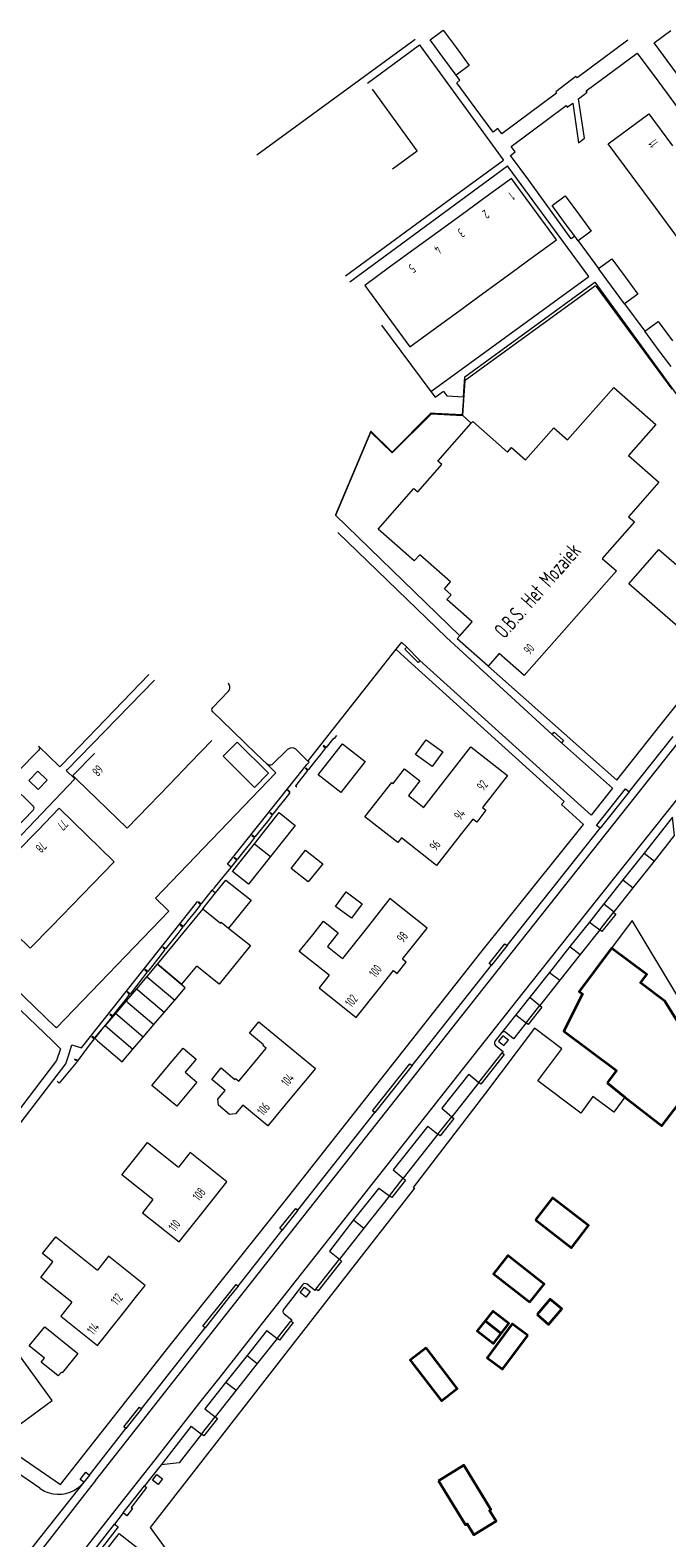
# Model space of a CAD drawing. Header units: metres. Extents: x 129909 to 134295, y 430065 to 433784.
# Tile 18 of 21: x 133893 to 133995, y 433211 to 433453. Entities that reach past the tile are written whole.
import ezdxf

# ---------------------------------------------------------------- set-up
doc = ezdxf.new("R2010")
doc.units = ezdxf.units.M
doc.layers.add('4502', color=8, linetype='Continuous')
doc.layers.add('B-XX-OG-BEBOUWING-GV', color=7, linetype='Continuous', lineweight=35)
doc.layers.add('B-XX-OG-TERREIN_CULTUURSCHEIDING-GV', color=7, linetype='Continuous', lineweight=18)
doc.styles.get("Standard").update_dxf_attribs({"font": 'NLCS-ISO.ttf'})

msp = doc.modelspace()

# ---------------------------------------------------------------- linework, layer by layer
at = {"layer": 'B-XX-OG-BEBOUWING-GV', "color": 253}
for points in [[(133985.3, 433284.46), (133988.11, 433282.12), (133994.09, 433277.56), (134000, 433285.27), (134001.12, 433286.73), (134001.2, 433286.84), (134000, 433288.8), (133998.46, 433291.3), (133994.58, 433297.55), (133990.64, 433300.48), (133991.64, 433301.83), (133985.98, 433306.05), (133980.81, 433299.11), (133981.31, 433298.74), (133978.32, 433292.73), (133986.81, 433286.4)], [(133973.78, 433262.47), (133979.59, 433257.99), (133982.31, 433261.53), (133976.5, 433266)], [(133972.87, 433249.23), (133975.16, 433252.14), (133969.36, 433256.73), (133967.06, 433253.82)], [(133974.06, 433247.26), (133975.9, 433245.69), (133978.02, 433248.18), (133976.17, 433249.75)], [(133965.71, 433246.27), (133968.3, 433244.25), (133969.51, 433245.82), (133966.92, 433247.83)], [(133965.71, 433246.27), (133964.45, 433244.64), (133967.04, 433242.63), (133968.3, 433244.25)], [(133972.55, 433243.9), (133970.06, 433245.76), (133966.02, 433240.35), (133968.51, 433238.49)], [(133956.25, 433241.93), (133953.68, 433239.97), (133958.68, 433233.44), (133961.24, 433235.4)], [(133958.22, 433220.61), (133962.56, 433213.52), (133962.82, 433213.68), (133963.88, 433211.93), (133967.46, 433214.12), (133966.4, 433215.85), (133966.64, 433216), (133962.3, 433223.1)]]:
    msp.add_lwpolyline(points, close=True, dxfattribs=at)
at = {"layer": 'B-XX-OG-TERREIN_CULTUURSCHEIDING-GV', "color": 253}
for points in [[(133956.87, 433451.72), (133958.98, 433453.29), (133961.03, 433450.52)], [(134000, 433441.54), (133992.82, 433451.27), (133995.52, 433453.21)], [(133929.08, 433433.3), (133954.47, 433451.84)], [(133946.83, 433444.81), (133955.17, 433450.91)], [(133955.17, 433450.91), (133955.29, 433450.76), (133968.61, 433432.48), (133968.65, 433432.44)], [(133958.91, 433448.96), (133956.87, 433451.72)], [(133961.03, 433450.52), (133963.16, 433447.64), (133961.04, 433446.08)], [(133988.64, 433451.69), (133980.46, 433445.65), (133980.25, 433445.87), (133977.03, 433443.41), (133977.18, 433443.2), (133968.4, 433436.68)], [(133961.04, 433446.08), (133958.91, 433448.96)], [(133981.68, 433435.97), (133980.7, 433442.27), (133982.11, 433443.35), (133981.91, 433443.58), (133990.13, 433449.62)], [(133990.13, 433449.62), (133993.6, 433444.93)], [(133964.12, 433440.83), (133961.17, 433444.85), (133961.67, 433445.26), (133961.04, 433446.08)], [(133954.82, 433433.93), (133947.61, 433443.83)], [(133993.6, 433444.93), (133998.03, 433438.93), (133998.5, 433438.28), (134000, 433436.37)], [(133968.4, 433436.68), (133967.74, 433437.49), (133966.97, 433436.95), (133964.12, 433440.83)], [(133969.91, 433434.63), (133978.72, 433441.19), (133978.9, 433440.93), (133979.76, 433441.59), (133980.72, 433435.24)], [(133989.29, 433429.88), (133985.46, 433435.04), (133991.97, 433439.87), (133995.8, 433434.72)], [(133980.72, 433435.24), (133981.68, 433435.97)], [(133950.83, 433431.02), (133954.82, 433433.93)], [(133972.7, 433429.2), (133969.77, 433433.21), (133970.53, 433433.78), (133969.91, 433434.63)], [(133944, 433412.92), (133969.32, 433431.5)], [(133958.34, 433396.31), (133982.37, 433413.76), (133969.42, 433431.36), (133969.32, 433431.5)], [(133960.35, 433426.37), (133968.65, 433432.44)], [(133973.11, 433416.69), (133977.14, 433419.64), (133969.93, 433429.52), (133965.89, 433426.58)], [(133980.09, 433420.23), (133979.54, 433419.82), (133972.7, 433429.2)], [(133993.03, 433424.84), (133989.29, 433429.88)], [(133943.3, 433413.87), (133960.35, 433426.37)], [(133965.89, 433426.58), (133962.01, 433423.74)], [(133978.74, 433422.05), (133976.45, 433425.14), (133978.57, 433426.7), (133980.85, 433423.61)], [(133962.01, 433423.74), (133958.13, 433420.91)], [(133980.85, 433423.61), (133982.75, 433421.05), (133980.63, 433419.49)], [(133996.77, 433419.8), (133993.03, 433424.84)], [(133958.13, 433420.91), (133954.25, 433418.08)], [(133980.09, 433420.23), (133978.74, 433422.05)], [(133980.63, 433419.49), (133980.09, 433420.23)], [(133980.63, 433419.49), (133983.91, 433415.07)], [(133954.25, 433418.08), (133950.37, 433415.25)], [(133969.22, 433413.86), (133973.11, 433416.69)], [(133983.91, 433415.07), (133986.02, 433416.63), (133988.16, 433413.74)], [(133950.37, 433415.25), (133946.4, 433412.35), (133953.61, 433402.47)], [(133965.34, 433411.03), (133969.22, 433413.86)], [(133986.01, 433412.23), (133983.91, 433415.07)], [(133988.16, 433413.74), (133990.21, 433410.96), (133988.1, 433409.4)], [(133983.51, 433412.19), (133983.42, 433412.3), (133962.74, 433397.28), (133962.47, 433397.1), (133962.06, 433391.53), (133962.11, 433391.48)], [(133962.21, 433394.46), (133962.45, 433397.68), (133983.34, 433412.86)], [(133983.34, 433412.86), (133996.92, 433394.18), (134000, 433396.41)], [(133983.51, 433412.19), (133995.66, 433395.7)], [(133988.1, 433409.4), (133986.01, 433412.23)], [(133961.47, 433408.2), (133965.34, 433411.03)], [(133988.1, 433409.4), (133991.37, 433404.98)], [(133957.58, 433405.36), (133961.47, 433408.2)], [(133991.37, 433404.98), (133993.49, 433406.53), (133995.78, 433403.43)], [(133949.06, 433405.96), (133957, 433395.31)], [(133953.61, 433402.47), (133957.58, 433405.36)], [(133993.67, 433401.87), (133991.37, 433404.98)], [(133995.55, 433399.33), (133993.67, 433401.87)], [(133957, 433395.31), (133958.34, 433396.31)], [(133957, 433395.31), (133957.66, 433394.4), (133959.01, 433395.38), (133959.1, 433395.25), (133959.54, 433394.65), (133962.21, 433394.46)], [(133962.21, 433394.46), (133962.01, 433391.6), (133957.67, 433391.78)], [(133969.3, 433385.58), (133969.96, 433386.34), (133972.21, 433384.36), (133976.74, 433389.5), (133978.94, 433387.56), (133986.34, 433395.97), (133993.09, 433390.02), (133988.72, 433385.06)], [(133957.67, 433391.78), (133957, 433391.85), (133950.77, 433385.59), (133947.33, 433388.94), (133941.68, 433375.54)], [(133941.75, 433375.48), (133947.34, 433388.78), (133950.77, 433385.48), (133957.07, 433391.74), (133962.11, 433391.48)], [(133961.65, 433356.16), (133963.62, 433358.4), (133959.58, 433361.96), (133960.25, 433362.72), (133959.17, 433363.67), (133960.16, 433364.79), (133955.21, 433369.15), (133954.33, 433368.16), (133948.55, 433373.25), (133954.28, 433379.76), (133954.89, 433379.23), (133958.75, 433383.61), (133958.13, 433384.16), (133963.46, 433390.23)], [(133962.11, 433391.48), (133963.46, 433390.23)], [(133963.46, 433390.23), (133963.71, 433390.5), (133969.3, 433385.58)], [(133988.72, 433385.06), (133993.57, 433380.78), (133988.71, 433375.25), (133989.67, 433374.41), (133984.52, 433368.56), (133986.77, 433366.57), (133971.98, 433349.78), (133967.97, 433353.31), (133966.18, 433351.28)], [(133941.66, 433375.49), (133961.65, 433356.16)], [(133942.05, 433372.71), (133959.51, 433355.85), (133976.46, 433340.33)], [(133966.18, 433351.28), (133961.21, 433355.65), (133961.65, 433356.16)], [(133951.36, 433353.98), (133937.32, 433336.12)], [(133952.27, 433355.13), (133951.36, 433353.98)], [(133952.75, 433352.72), (133951.36, 433353.98)], [(133953.11, 433354.3), (133952.27, 433355.13)], [(133955.24, 433352.18), (133954.95, 433351.88), (133952.82, 433354), (133953.11, 433354.3)], [(133953.11, 433354.3), (133955.24, 433352.18)], [(133981.52, 433325.88), (133977.95, 433329.1), (133978.37, 433329.57), (133952.75, 433352.72)], [(133982.71, 433327.36), (133955.24, 433352.18)], [(133966.18, 433351.28), (133986.83, 433332.97)], [(133911.72, 433349.91), (133897.73, 433335.47)], [(133912.63, 433349.04), (133898.58, 433334.64)], [(133993.77, 433341.68), (134000, 433349.5)], [(133986.83, 433332.97), (133993.77, 433341.68)], [(133903.99, 433221.72), (133921.11, 433243.47), (133926.27, 433250), (133936.64, 433263.14), (133967.8, 433302.54), (133996.88, 433339.2)], [(133903.99, 433221.72), (133921.11, 433243.47), (133926.27, 433250), (133936.64, 433263.14), (133967.8, 433302.54), (133996.88, 433339.2)], [(133918.36, 433335.75), (133921.84, 433339.34)], [(133941.83, 433340.14), (133941.45, 433339.68), (133941.18, 433339.51), (133940.21, 433338.22), (133939.74, 433338.52), (133939.7, 433338.44), (133940.1, 433338.16), (133939.28, 433337.12), (133938.32, 433335.91), (133937.36, 433334.72), (133937.28, 433334.61), (133936.9, 433334.93), (133936.84, 433334.87), (133937.21, 433334.55), (133935.45, 433332.33), (133935.25, 433332.09), (133935.49, 433331.89)], [(133976.46, 433340.33), (133976.77, 433340.68), (133978.29, 433339.34), (133977.99, 433339)], [(133977.99, 433339), (133976.46, 433340.33)], [(133977.99, 433339), (133986.14, 433331.72)], [(133988.83, 433331.1), (133995.88, 433339.99)], [(133894, 433338.43), (133897.32, 433335.22), (133897.41, 433335.14)], [(133902.98, 433337.28), (133899.54, 433333.73), (133900.18, 433333.11), (133908.25, 433325.3), (133911.69, 433328.85)], [(133959.67, 433333.53), (133963.4, 433338.31), (133969.28, 433333.73), (133965.49, 433328.87)], [(133897.73, 433335.47), (133897.41, 433335.14)], [(133898.58, 433334.64), (133898.47, 433334.52), (133899.83, 433333.22)], [(134001.17, 433335.78), (134000, 433334.33), (133983.73, 433313.97), (133971.77, 433298.9), (133962.08, 433286.64), (133942.73, 433262.16), (133933.16, 433250), (133929.18, 433244.94), (133923.1, 433237.22), (133919.7, 433232.95), (133912.67, 433223.98), (133908.26, 433218.36)], [(133931.91, 433334.36), (133932.11, 433334.16), (133912.76, 433314.06), (133914.78, 433312.13)], [(133915.03, 433332.3), (133918.36, 433335.75)], [(133924.91, 433319.04), (133924.36, 433319.5), (133937.12, 433335.54), (133937.44, 433335.89), (133937.27, 433336.06)], [(133930.69, 433335.56), (133931.91, 433334.36)], [(133937.27, 433336.06), (133937.26, 433336.06)], [(133937.32, 433336.12), (133937.27, 433336.06)], [(133950.92, 433332.45), (133952.75, 433334.79), (133955.21, 433332.86), (133953.39, 433330.53)], [(133899.83, 433333.22), (133878.51, 433310.88)], [(133911.69, 433328.85), (133915.03, 433332.3)], [(133934.43, 433331.06), (133934.01, 433331.42), (133933.95, 433331.36), (133934.35, 433330.96), (133934.31, 433330.9), (133933.55, 433329.93), (133932.6, 433328.76), (133931.63, 433327.55), (133931.56, 433327.47), (133931.17, 433327.75), (133931.13, 433327.74), (133931.52, 433327.37), (133930.7, 433326.32), (133929.75, 433325.13), (133928.79, 433323.93), (133928.71, 433323.84), (133928.29, 433324.15), (133928.25, 433324.11), (133928.7, 433323.8), (133927.85, 433322.73), (133926.89, 433321.52), (133925.94, 433320.33), (133925.87, 433320.25), (133925.46, 433320.55), (133925.43, 433320.51), (133925.83, 433320.2), (133924.98, 433319.12), (133924.91, 433319.04)], [(133961.72, 433324.16), (133957.92, 433319.29), (133952.26, 433323.71), (133951.68, 433322.98), (133946.41, 433327.09), (133950.71, 433332.61), (133950.92, 433332.45)], [(133955.94, 433328.73), (133959.67, 433333.53)], [(133986.14, 433331.72), (133982.71, 433327.36)], [(133984.19, 433325.27), (133983.58, 433325.72), (133988.24, 433331.58), (133988.83, 433331.1)], [(133953.39, 433330.53), (133955.84, 433328.61), (133955.94, 433328.73)], [(133988.83, 433331.1), (133984.19, 433325.27)], [(133906.16, 433319.91), (133897.32, 433328.48), (133893.88, 433324.93)], [(133928.69, 433322.79), (133932.65, 433327.78), (133935.23, 433325.73), (133931.26, 433320.74)], [(133965.49, 433328.87), (133965.28, 433328.6), (133965.84, 433328.16), (133964.37, 433326.27), (133963.74, 433326.75), (133961.72, 433324.16)], [(133995.78, 433327.03), (133991.21, 433321.29), (133987.8, 433316.99), (133984.81, 433313.22), (133984.76, 433313.16), (133982.47, 433310.23), (133979.32, 433306.29), (133976.05, 433302.16), (133972.87, 433298.16), (133970.64, 433295.37), (133968.32, 433292.47)], [(133986.32, 433311.75), (133986.41, 433311.86), (133989.46, 433315.71), (133992.88, 433320.02), (133996.12, 433324.11), (133995.78, 433327.03)], [(133893.88, 433324.93), (133890.57, 433321.52)], [(133897.52, 433219.99), (133915.13, 433242.37), (133921.22, 433250), (133933.59, 433265.49), (133965.03, 433305.36), (133981.52, 433325.88)], [(133969.23, 433306.45), (133984.19, 433325.27)], [(133931.26, 433320.74), (133927.71, 433316.28), (133925.14, 433318.33), (133928.69, 433322.79)], [(133928.69, 433322.79), (133931.26, 433320.74)], [(133902.71, 433316.36), (133906.16, 433319.91)], [(133991.21, 433321.29), (133992.88, 433320.02)], [(133887.26, 433318.1), (133883.85, 433314.58), (133892.68, 433306.02), (133896.1, 433309.54)], [(133924.59, 433318.65), (133924.02, 433317.97), (133923.06, 433316.77), (133922.16, 433315.67)], [(133922.42, 433314.9), (133924.09, 433316.97), (133928.12, 433313.72), (133924.53, 433309.26)], [(133924.91, 433319.04), (133924.59, 433318.65)], [(133987.8, 433316.99), (133989.46, 433315.71)], [(133899.4, 433312.95), (133902.71, 433316.36)], [(133920.13, 433313.12), (133921.87, 433315.32)], [(133920.37, 433312.36), (133922.42, 433314.9)], [(133922.16, 433315.67), (133922.08, 433315.58), (133921.87, 433315.32)], [(133921.87, 433315.32), (133922.42, 433314.9)], [(133896.1, 433309.54), (133899.4, 433312.95)], [(133914.78, 433312.13), (133914.91, 433312), (133896.9, 433293.25), (133896.7, 433293.43)], [(133898.8, 433288.75), (133899.38, 433290.52), (133900.92, 433290.05), (133919.35, 433313.32)], [(133919.72, 433313.41), (133919.66, 433313.34), (133920.02, 433313.01), (133919.97, 433312.94), (133919.03, 433311.75), (133918.27, 433310.78), (133917.24, 433309.54), (133916.87, 433309.84), (133916.77, 433309.72), (133917.16, 433309.44), (133916.37, 433308.38), (133914.37, 433305.95), (133914.01, 433306.22), (133913.95, 433306.13), (133914.3, 433305.85), (133913.52, 433304.8), (133912.59, 433303.59), (133911.57, 433302.28), (133911.14, 433302.6), (133911.09, 433302.54), (133911.46, 433302.23), (133910.67, 433301.18), (133909.71, 433299.97), (133908.7, 433298.68), (133908.3, 433299.02), (133908.25, 433298.96), (133908.58, 433298.6), (133907.87, 433297.67), (133906.92, 433296.48), (133905.9, 433295.2), (133905.52, 433295.47), (133905.47, 433295.41), (133905.83, 433295.09), (133905, 433294.07), (133904.14, 433293.01)], [(133920.37, 433312.36), (133913.12, 433303.54), (133916.99, 433300.24), (133919.44, 433303.13)], [(133919.35, 433313.32), (133919.52, 433313.54), (133919.72, 433313.41)], [(133920.13, 433313.12), (133919.72, 433313.41)], [(133920.37, 433312.36), (133923.22, 433310.07), (133923.34, 433310.22), (133924.53, 433309.26)], [(133952.55, 433304.42), (133956.39, 433309.25), (133950.43, 433313.99), (133946.58, 433309.15)], [(133984.76, 433313.16), (133986.41, 433311.86)], [(133878.51, 433310.88), (133896.7, 433293.43)], [(133938.02, 433308.2), (133939.75, 433310.38), (133942.13, 433308.49), (133940.4, 433306.31)], [(133982.47, 433310.23), (133984.12, 433308.98)], [(133984.12, 433308.98), (133986.32, 433311.75)], [(133986.32, 433311.75), (133986.67, 433311.48), (133984.46, 433308.71), (133984.12, 433308.98)], [(133997.27, 433297.21), (133989.29, 433310.5), (133985.98, 433306.05), (133991.64, 433301.83), (133990.64, 433300.48), (133994.58, 433297.55), (133998.46, 433291.3)], [(133924.53, 433309.26), (133928.03, 433306.45), (133923.03, 433300.24), (133919.44, 433303.13)], [(133940.66, 433301.69), (133935.87, 433305.5), (133938.02, 433308.2)], [(133946.58, 433309.15), (133942.8, 433304.4)], [(133984.12, 433308.98), (133980.97, 433305.01), (133977.71, 433300.9), (133974.51, 433296.86), (133974.48, 433296.83)], [(133940.4, 433306.31), (133942.8, 433304.4)], [(133966.71, 433303.29), (133966.37, 433303.56), (133968.87, 433306.72), (133969.23, 433306.45)], [(133969.23, 433306.45), (133966.71, 433303.29)], [(133979.32, 433306.29), (133980.97, 433305.01)], [(133915.87, 433297.7), (133917.53, 433299.65), (133913.05, 433303.46), (133911.39, 433301.51)], [(133948.8, 433299.68), (133950.99, 433302.45), (133951.57, 433301.98), (133953.02, 433303.8), (133952.43, 433304.27), (133952.55, 433304.42)], [(133953.97, 433287.2), (133966.71, 433303.29)], [(133884.61, 433302.32), (133896.27, 433291.17)], [(133911.39, 433301.51), (133909.71, 433299.54)], [(133911.39, 433301.51), (133911.58, 433301.35)], [(133911.58, 433301.35), (133915.87, 433297.7)], [(133940.66, 433301.69), (133939.05, 433299.67), (133945.02, 433294.92), (133948.8, 433299.68)], [(133976.05, 433302.16), (133977.71, 433300.9)], [(133908.05, 433297.59), (133906.34, 433295.58)], [(133909.71, 433299.54), (133908.05, 433297.59)], [(133908.05, 433297.59), (133908.37, 433297.31)], [(133909.97, 433299.32), (133909.71, 433299.54)], [(133914.19, 433295.73), (133909.97, 433299.32)], [(133914.19, 433295.73), (133915.87, 433297.7)], [(133972.87, 433298.16), (133974.51, 433296.86)], [(133906.34, 433295.58), (133904.68, 433293.64)], [(133906.73, 433295.25), (133906.34, 433295.58)], [(133910.81, 433291.77), (133906.73, 433295.25)], [(133908.37, 433297.31), (133912.52, 433293.78)], [(133912.52, 433293.78), (133914.19, 433295.73)], [(133970.64, 433295.37), (133972.27, 433294.07)], [(133972.27, 433294.07), (133974.48, 433296.83)], [(133974.48, 433296.83), (133974.82, 433296.56), (133972.61, 433293.8), (133972.27, 433294.07)], [(133904.14, 433293.01), (133902.98, 433291.65), (133903.02, 433291.6)], [(133904.14, 433293.01), (133904.04, 433292.89), (133903.02, 433291.6)], [(133904.68, 433293.64), (133904.14, 433293.01)], [(133904.68, 433293.64), (133905.14, 433293.25)], [(133905.14, 433293.25), (133909.16, 433289.82)], [(133910.81, 433291.77), (133912.52, 433293.78)], [(134049.59, 433208.25), (134023.8, 433250), (134001.12, 433286.73), (134000, 433285.27), (133994.09, 433277.56), (133988.11, 433282.12), (133986.34, 433279.75), (133983.02, 433282.22), (133981.06, 433279.59), (133974.16, 433284.74), (133978.01, 433289.9), (133973.61, 433293.18), (133965.63, 433282.58), (133954.17, 433267.67), (133954.35, 433267.55), (133940.66, 433250), (133911.92, 433213.13), (133914.6, 433209.41)], [(133928.34, 433287.33), (133930.55, 433290), (133930.04, 433290.43), (133930.13, 433290.55), (133927.88, 433292.42), (133929.39, 433294.24), (133938.45, 433286.73), (133934.63, 433282.12)], [(133896.27, 433291.17), (133897.53, 433289.91), (133896.9, 433288.03), (133888.83, 433277.4), (133890.01, 433276.54), (133898.38, 433287.49), (133898.8, 433288.75)], [(133903.02, 433291.6), (133902.65, 433291.88), (133902.59, 433291.81), (133902.94, 433291.47), (133902.16, 433290.47), (133901.21, 433289.27), (133900.33, 433288.02), (133899.82, 433288.26), (133899.79, 433288.19), (133900.3, 433287.92), (133900.02, 433287.59)], [(133903.02, 433291.6), (133903.5, 433291.19)], [(133903.5, 433291.19), (133907.46, 433287.83), (133909.16, 433289.82)], [(133909.16, 433289.82), (133910.81, 433291.77)], [(133968.32, 433292.47), (133967.32, 433291.15)], [(133915.45, 433287.89), (133917.22, 433290), (133919.3, 433288.26), (133917.53, 433286.15)], [(133964.69, 433284.49), (133968.45, 433289.27)], [(133968.45, 433289.27), (133968.78, 433288.97), (133965.04, 433284.2), (133964.69, 433284.49)], [(133900.02, 433287.59), (133897.33, 433284.4), (133896.98, 433284.69)], [(133917.53, 433286.15), (133919.43, 433284.56), (133916.2, 433280.69), (133912.21, 433284.02), (133915.45, 433287.89)], [(133923.95, 433283.2), (133921.81, 433284.98), (133923.33, 433286.82), (133925.54, 433284.99), (133925.64, 433285.12), (133926.15, 433284.7), (133928.34, 433287.33)], [(133948, 433279.69), (133947.64, 433279.94), (133953.62, 433287.49), (133953.97, 433287.2)], [(133953.97, 433287.2), (133948, 433279.69)], [(133963.08, 433285.82), (133958.74, 433280.37)], [(133963.08, 433285.82), (133964.69, 433284.49)], [(133926.78, 433280.85), (133925.63, 433279.46), (133924.65, 433279.36), (133922.88, 433280.83), (133922.8, 433281.82), (133923.95, 433283.2)], [(133964.69, 433284.49), (133960.34, 433278.97)], [(133934.63, 433282.12), (133930.81, 433277.52), (133926.78, 433280.85)], [(133935.64, 433264), (133948, 433279.69)], [(133958.13, 433276.18), (133960.34, 433278.97)], [(133960.34, 433278.97), (133960.68, 433278.71), (133958.48, 433275.94), (133958.13, 433276.18)], [(133958.74, 433280.37), (133960.34, 433278.97)], [(133894.19, 433219.41), (133848.82, 433250.51), (133809.79, 433277.4)], [(133813.9, 433277.51), (133853.89, 433250), (133897.52, 433219.99)], [(133956.52, 433277.51), (133950.93, 433270.49)], [(133958.13, 433276.18), (133952.54, 433269.12)], [(133956.52, 433277.51), (133958.13, 433276.18)], [(133909.52, 433272.37), (133911.49, 433274.85), (133916.49, 433270.9)], [(133912.38, 433265.72), (133907.39, 433269.67), (133909.52, 433272.37)], [(133920.42, 433263.74), (133924.24, 433268.58), (133918.35, 433273.25), (133916.49, 433270.9)], [(133950.36, 433266.33), (133952.54, 433269.12)], [(133952.54, 433269.12), (133952.9, 433268.84), (133950.72, 433266.05), (133950.36, 433266.33)], [(133950.93, 433270.49), (133952.54, 433269.12)], [(133948.63, 433267.54), (133944.55, 433262.44), (133940.71, 433257.46)], [(133950.36, 433266.33), (133946.24, 433261.11), (133942.31, 433256.14)], [(133948.63, 433267.54), (133950.36, 433266.33)], [(133912.38, 433265.72), (133910.69, 433263.58), (133916.59, 433258.91), (133920.42, 433263.74)], [(133933.13, 433260.83), (133932.77, 433261.1), (133935.31, 433264.27), (133935.64, 433264)], [(133935.64, 433264), (133933.13, 433260.83)], [(133944.55, 433262.44), (133946.24, 433261.11)], [(133866.02, 433245.46), (133867.92, 433246.84), (133872.33, 433240.8), (133876.31, 433243.71), (133883.71, 433233.57), (133885.7, 433235.01), (133890.08, 433229.01), (133896.21, 433233.5), (133884.16, 433250), (133880.12, 433255.54), (133878.06, 433254.04), (133873.75, 433259.94)], [(133896.32, 433255.71), (133894.65, 433257.04), (133896.78, 433259.71), (133903.45, 433254.4)], [(133926.03, 433251.83), (133933.13, 433260.83)], [(133907.25, 433247.07), (133909.58, 433250), (133911.12, 433251.93), (133905.23, 433256.63), (133903.45, 433254.4)], [(133940.71, 433257.46), (133942.31, 433256.14)], [(133899.34, 433249.25), (133894.35, 433253.23), (133896.32, 433255.71)], [(133938.52, 433251.34), (133942.31, 433256.14)], [(133942.31, 433256.14), (133942.65, 433255.83), (133938.9, 433251.08), (133938.52, 433251.34)], [(133920.74, 433245.15), (133920.4, 433245.39), (133924.07, 433250), (133925.72, 433252.08), (133926.03, 433251.83)], [(133926.03, 433251.83), (133924.58, 433250), (133920.74, 433245.15)], [(133936.41, 433252.05), (133934.82, 433250), (133933.33, 433248.1)], [(133899.34, 433249.25), (133897.57, 433247.03), (133903.47, 433242.33), (133907.25, 433247.07)], [(133910.54, 433232.16), (133920.74, 433245.15)], [(133930.64, 433244.71), (133927.48, 433240.72), (133924.1, 433236.43), (133920.7, 433232.16)], [(133930.64, 433244.71), (133932.31, 433243.45)], [(133932.31, 433243.45), (133934.51, 433246.22)], [(133934.51, 433246.22), (133934.86, 433245.97), (133932.67, 433243.18), (133932.31, 433243.45)], [(133932.31, 433243.45), (133929.13, 433239.42), (133925.74, 433235.13), (133922.36, 433230.86)], [(133927.48, 433240.72), (133929.13, 433239.42)], [(133924.1, 433236.43), (133925.74, 433235.13)], [(133908.04, 433228.97), (133907.7, 433229.25), (133910.19, 433232.43), (133910.54, 433232.16)], [(133910.54, 433232.16), (133908.04, 433228.97)], [(133920.17, 433228.08), (133922.36, 433230.86)], [(133922.36, 433230.86), (133922.73, 433230.59), (133920.55, 433227.79), (133920.17, 433228.08)], [(133920.7, 433232.16), (133922.36, 433230.86)], [(133902.21, 433221.53), (133908.04, 433228.97)], [(133918.5, 433229.34), (133913.67, 433223.19)], [(133920.17, 433228.08), (133916.58, 433223.51), (133913.67, 433223.19)], [(133918.5, 433229.34), (133920.17, 433228.08)], [(133913.67, 433223.19), (133911.02, 433219.79)], [(133901.28, 433220.38), (133892.07, 433208.79)], [(133901.28, 433220.38), (133900.68, 433220.8), (133901.6, 433221.98), (133902.21, 433221.53)], [(133902.21, 433221.53), (133901.28, 433220.38)], [(133903.14, 433220.64), (133901.4, 433218.42)], [(133903.14, 433220.64), (133901.4, 433218.42)], [(133903.14, 433220.64), (133903.99, 433221.72)], [(133903.14, 433220.64), (133903.99, 433221.72)], [(133901.4, 433218.42), (133893.12, 433207.84), (133891.22, 433205.39)], [(133901.4, 433218.42), (133893.12, 433207.84), (133891.22, 433205.39)], [(133908.26, 433218.36), (133905.69, 433215.08)], [(133907.62, 433215.46), (133911.02, 433219.79)], [(133911.02, 433219.79), (133911.36, 433219.52), (133908.88, 433216.34), (133909.11, 433216.16), (133908.18, 433214.98), (133907.62, 433215.46)], [(133907.62, 433215.46), (133906.21, 433213.66)], [(133906.21, 433213.66), (133906.79, 433213.21), (133898.77, 433202.87), (133898.18, 433203.32)], [(133898.18, 433203.32), (133906.21, 433213.66)], [(133905.69, 433215.08), (133900.86, 433208.95)], [(133899.45, 433202.66), (133900.93, 433204.54), (133902.43, 433206.44), (133903.94, 433208.36), (133905.44, 433210.25), (133906.95, 433212.17), (133910.85, 433209.09), (133909.33, 433207.18), (133907.84, 433205.28), (133906.32, 433203.37), (133904.83, 433201.47), (133903.34, 433199.59)]]:
    msp.add_lwpolyline(points, dxfattribs=at)
for points in [[(134000, 433359.76), (133997.52, 433356.9), (133988.79, 433364.47), (133993.57, 433369.99), (134000, 433364.42), (134002.31, 433362.42)], [(133925.88, 433339.09), (133930.94, 433334.11), (133928.69, 433331.83), (133923.63, 433336.81)], [(133946.45, 433335.99), (133942.54, 433331.02), (133938.92, 433333.86), (133942.83, 433338.83)], [(133958.91, 433337.53), (133957.19, 433335.16), (133954.55, 433337.09), (133956.26, 433339.45)], [(133895.41, 433333.01), (133893.96, 433331.48), (133892.44, 433332.93), (133893.9, 433334.45)], [(133934.58, 433318.84), (133936.89, 433321.74), (133939.63, 433319.56), (133937.32, 433316.66)], [(133945.99, 433313.16), (133944.27, 433310.83), (133941.7, 433312.73), (133943.42, 433315.07)], [(133968.72, 433290.4), (133969.43, 433291.27), (133968.55, 433291.99), (133967.83, 433291.12)], [(133973.78, 433262.47), (133976.5, 433266), (133982.31, 433261.53), (133979.59, 433257.99)], [(133972.87, 433249.23), (133967.06, 433253.82), (133969.36, 433256.73), (133975.16, 433252.14)], [(133936.7, 433251.68), (133937.59, 433250.97), (133936.92, 433250.08), (133936.01, 433250.79)], [(133974.06, 433247.26), (133976.17, 433249.75), (133978.02, 433248.18), (133975.9, 433245.69)], [(133965.71, 433246.27), (133966.92, 433247.83), (133969.51, 433245.82), (133968.3, 433244.25), (133967.04, 433242.63), (133964.45, 433244.64)], [(133900.31, 433241.01), (133897.82, 433237.94), (133897.69, 433238.05), (133897.18, 433237.42), (133894.44, 433239.65), (133894.96, 433240.28), (133892.51, 433242.27), (133895, 433245.32)], [(133972.55, 433243.9), (133968.51, 433238.49), (133966.02, 433240.35), (133970.06, 433245.76)], [(133956.25, 433241.93), (133961.24, 433235.4), (133958.68, 433233.44), (133953.68, 433239.97)], [(133958.22, 433220.61), (133962.3, 433223.1), (133966.64, 433216), (133966.4, 433215.85), (133967.46, 433214.12), (133963.88, 433211.93), (133962.82, 433213.68), (133962.56, 433213.52)], [(133913.01, 433221.6), (133913.9, 433220.91), (133913.19, 433220.02), (133912.29, 433220.69)]]:
    msp.add_lwpolyline(points, close=True, dxfattribs=at)
for points in [[(133930.69, 433335.56), (133928.96, 433337.23), (133927.1, 433339.03), (133925.26, 433340.8), (133923.39, 433342.6), (133922.01, 433343.94, -0.422688), (133922, 433344.65), (133924.39, 433347.15, 0.446198), (133924.49, 433348.5, 0.01897), (133924.44, 433348.55)], [(133894, 433338.43, -0.403287), (133894, 433337.74), (133890.71, 433334.38), (133889.46, 433333.11, 0.409772), (133889.49, 433332.4), (133889.7, 433332.19), (133893.1, 433328.88, -0.400172), (133893.12, 433328.17), (133891.67, 433326.65), (133889.87, 433324.79), (133888.07, 433322.91), (133886.28, 433321.04), (133884.49, 433319.18), (133882.71, 433317.33), (133880.92, 433315.47), (133879.12, 433313.59), (133877.72, 433312.14, -0.414853), (133877.01, 433312.07), (133873.53, 433315.45), (133869.7, 433319.15)], [(133935.32, 433337.94, 0.368858), (133933.98, 433337.89), (133931.48, 433335.43, -0.315005), (133930.69, 433335.56)], [(133937.26, 433336.06), (133935.37, 433337.9, 0.014669), (133935.32, 433337.94)], [(133972.27, 433294.07), (133970.25, 433291.52), (133969.03, 433292.51, 0.39422), (133968.32, 433292.47)], [(133967.24, 433291.05, 0.395429), (133967.38, 433290.44), (133968.61, 433289.46), (133968.45, 433289.27)], [(133967.32, 433291.15, 0.072184), (133967.24, 433291.05)], [(133938.52, 433251.34), (133938.37, 433251.12), (133937.13, 433252.12, 0.415948), (133936.41, 433252.05)], [(133933.33, 433248.1, 0.350772), (133933.42, 433247.41), (133934.67, 433246.44), (133934.51, 433246.22)], [(133896.35, 433218.52, 0.268487), (133901.28, 433220.38)], [(133894.19, 433219.41, 0.112809), (133896.35, 433218.52)]]:
    msp.add_lwpolyline(points, format="xyb", dxfattribs=at)

# ---------------------------------------------------------------- texts
at = {"layer": '4502', "color": 253, "width": 0.68}
for s, rotation, p in [('11', 126.5834, (133993.61, 433435.17)), ('1', 216.0906, (133969.72, 433427.45)), ('2', 216.1368, (133965.66, 433424.55)), ('3', 216.1368, (133961.69, 433421.57)), ('4', 216.0906, (133957.96, 433418.84)), ('5', 216.0906, (133953.83, 433415.86)), ('90', 48.6901, (133972.84, 433353)), ('68', 225.9724, (133903.47, 433335.54)), ('92', 52.0647, (133965.42, 433331.15)), ('77', 225.8914, (133897.83, 433326.81)), ('94', 52.0295, (133961.74, 433326.46)), ('78', 225.8914, (133894.36, 433323.26)), ('96', 52.0647, (133957.81, 433321.53)), ('98', 51.4922, (133952.54, 433306.81)), ('100', 51.5371, (133948.1, 433301.2)), ('102', 51.5371, (133944.25, 433296.43)), ('104', 50.3117, (133933.97, 433283.72)), ('106', 50.3558, (133930.1, 433279.05)), ('108', 51.6175, (133919.78, 433265.38)), ('110', 51.6625, (133915.9, 433260.45)), ('112', 51.4565, (133906.63, 433248.62)), ('114', 51.4117, (133902.82, 433243.89))]:
    msp.add_text(s, height=1.5, rotation=rotation, dxfattribs=at).set_placement(p)
at = {"layer": 'B-XX-OG-TERREIN_CULTUURSCHEIDING-GV', "color": 253, "width": 0.68}
msp.add_text('O.B.S. Het Mozaiek', height=2.5, rotation=48.6092, dxfattribs=at).set_placement((133968.82, 433355.53))

doc.saveas('drawing.dxf')
